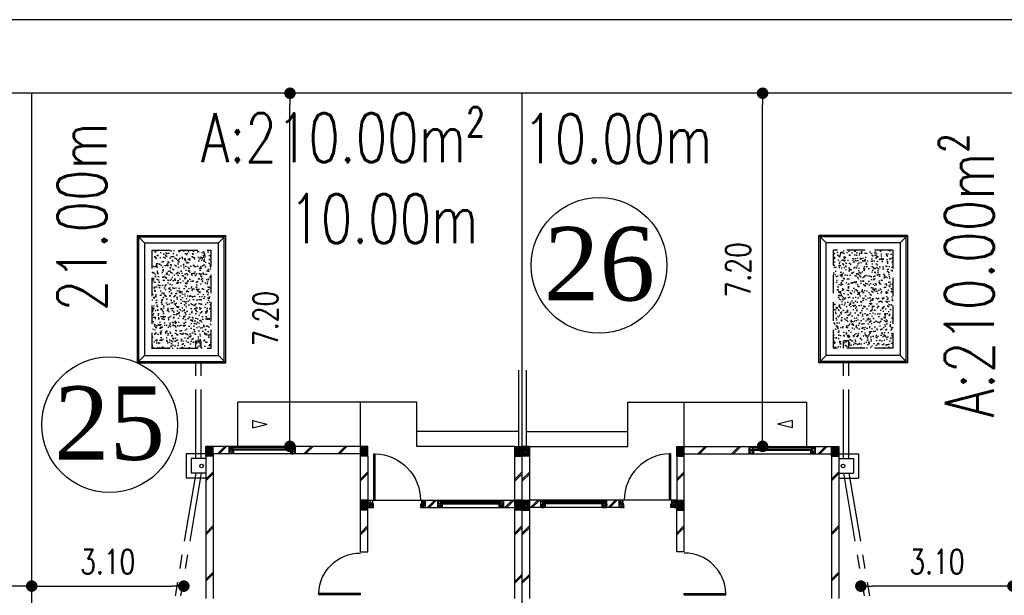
# Model space of a CAD drawing. Header units: millimetres. Extents: x 301 to 1479, y 491 to 1341.
# Tile 74 of 256: x 370 to 390, y 611 to 622. Entities that reach past the tile are written whole.
import ezdxf
from ezdxf.enums import TextEntityAlignment as Align

# ---------------------------------------------------------------- set-up
doc = ezdxf.new("R2010")
doc.units = ezdxf.units.MM
doc.header["$LTSCALE"] = 1.5
doc.header["$MEASUREMENT"] = 0
doc.linetypes.add('HIDDEN', pattern=[0.375, 0.25, -0.125])
doc.linetypes.add('PHANTOM2', pattern=[1.25, 0.625, -0.125, 0.125, -0.125, 0.125, -0.125])
for name, color, linetype in [('AP&SA', 254, 'HIDDEN'), ('Blk', 7, 'Continuous'), ('Block', 46, 'Continuous'), ('boundary', 3, 'Continuous'), ('Boundary Wall', 64, 'Continuous'), ('BWCN', 4, 'Continuous'), ('DIM', 6, 'Continuous'), ('DOOR', 3, 'Continuous'), ('Ele', 8, 'Continuous'), ('HATCH', 7, 'Continuous'), ('Hatch Aggregate', 252, 'Continuous'), ('Hatch Col. C1 GF Ext.', 84, 'Continuous'), ('Hatch Col. C3 GF', 10, 'Continuous'), ('Hatch Stub Col', 251, 'Continuous'), ('Kerb', 251, 'Continuous'), ('Paving Block', 251, 'Continuous'), ('PVC Pipe 110', 69, 'Continuous'), ('PVC RWP 75', 77, 'Continuous'), ('ROAD', 8, 'Continuous'), ('TEXT', 7, 'Continuous'), ('TXTAREA', 10, 'Continuous'), ('WINDOW', 1, 'Continuous')]:
    doc.layers.add(name, color=color, linetype=linetype)
doc.styles.add('RS1', font='romans.shx', dxfattribs={"width": 0.75, "height": 0.5})
doc.styles.add('RS2', font='romans.shx', dxfattribs={"width": 0.75, "height": 1})
doc.styles.add('times', font='times.ttf')
doc.dimstyles.new('Souillac5', dxfattribs={"dimscale": 0.5, "dimtxt": 0.5, "dimasz": 0.47, "dimexe": 0, "dimexo": 1, "dimgap": 0.5, "dimtad": 1, "dimzin": 0, "dimdsep": 46, "dimtxsty": 'RS1', "dimblk": 'DOT', "dimcen": 3, "dimse1": 1, "dimse2": 1, "dimclrd": 6, "dimclre": 6, "dimclrt": 7, "dimaunit": 1, "dimadec": 0, "dimazin": 0, "dimtfac": 1, "dimtofl": 0, "dimtmove": 1, "dimatfit": 3, "dimfxl": 1, "dimtolj": 1, "dimtzin": 0, "dimlwe": -1, "dimarcsym": 0})
pattern_1 = [(50, (383.16928, 127.90737), (0.071726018, -0.0062752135), [0.0075, -0.0825]), (355, (383.16928, 127.90737), (-0.013875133, 0.075219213), [0.006, -0.066]), (100.451444, (383.175255, 127.90685), (0.057850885, 0.068943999), [0.006374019, -0.070114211]), (46.1842, (383.16928, 127.92737), (0.106724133, -0.016551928), [0.01125, -0.12375]), (96.635635, (383.17817, 127.92599), (0.093466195, 0.09741186), [0.009561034, -0.105171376]), (351.184164, (383.16928, 127.92737), (0.093466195, 0.09741186), [0.009, -0.099]), (21, (383.17928, 127.92237), (0.059690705, -0.040261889), [0.0075, -0.0825]), (326, (383.17928, 127.92237), (0.024331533, 0.072515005), [0.006, -0.066]), (71.451445, (383.18425, 127.91902), (0.084022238, 0.032253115), [0.006374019, -0.070114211]), (37.5, (383.169278, 127.907373), (0.0012159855, 0.0332893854), [0, -0.0652, 0, -0.067, 0, -0.06625]), (7.5, (383.169278, 127.907373), (0.0263069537, 0.0394411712), [0, -0.0382, 0, -0.0637, 0, -0.02525]), (327.5, (383.146978, 127.907373), (0.0533822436, -0.0022554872), [0, -0.025, 0, -0.078, 0, -0.1035]), (317.5, (383.136978, 127.907373), (0.058318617, 0.010010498), [0, -0.0325, 0, -0.0518, 0, -0.0735])]
pattern_2 = [(50, (379.51048, 127.95737), (0.071726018, -0.0062752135), [0.0075, -0.0825]), (355, (379.51048, 127.95737), (-0.013875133, 0.075219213), [0.006, -0.066]), (100.451444, (379.51646, 127.95685), (0.057850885, 0.068943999), [0.006374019, -0.070114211]), (46.1842, (379.51048, 127.97737), (0.106724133, -0.016551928), [0.01125, -0.12375]), (96.635635, (379.51938, 127.97599), (0.093466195, 0.09741186), [0.009561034, -0.105171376]), (351.184164, (379.51048, 127.97737), (0.093466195, 0.09741186), [0.009, -0.099]), (21, (379.52048, 127.97237), (0.059690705, -0.040261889), [0.0075, -0.0825]), (326, (379.52048, 127.97237), (0.024331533, 0.072515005), [0.006, -0.066]), (71.451445, (379.525456, 127.96902), (0.084022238, 0.032253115), [0.006374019, -0.070114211]), (37.5, (379.510482, 127.957373), (0.0012159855, 0.0332893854), [0, -0.0652, 0, -0.067, 0, -0.06625]), (7.5, (379.510482, 127.957373), (0.0263069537, 0.0394411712), [0, -0.0382, 0, -0.0637, 0, -0.02525]), (327.5, (379.488182, 127.957373), (0.0533822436, -0.0022554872), [0, -0.025, 0, -0.078, 0, -0.1035]), (317.5, (379.47818, 127.957373), (0.058318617, 0.010010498), [0, -0.0325, 0, -0.0518, 0, -0.0735])]
pattern_3 = [(50, (388.26804, 127.90737), (0.071726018, -0.0062752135), [0.0075, -0.0825]), (355, (388.26804, 127.90737), (-0.013875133, 0.075219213), [0.006, -0.066]), (100.451444, (388.27402, 127.90685), (0.057850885, 0.068943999), [0.006374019, -0.070114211]), (46.1842, (388.26804, 127.92737), (0.106724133, -0.016551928), [0.01125, -0.12375]), (96.635635, (388.27693, 127.92599), (0.093466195, 0.09741186), [0.009561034, -0.105171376]), (351.184164, (388.26804, 127.92737), (0.093466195, 0.09741186), [0.009, -0.099]), (21, (388.27804, 127.92237), (0.059690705, -0.040261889), [0.0075, -0.0825]), (326, (388.27804, 127.92237), (0.024331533, 0.072515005), [0.006, -0.066]), (71.451445, (388.283015, 127.91902), (0.084022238, 0.032253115), [0.006374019, -0.070114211]), (37.5, (388.26804, 127.907373), (0.0012159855, 0.0332893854), [0, -0.0652, 0, -0.067, 0, -0.06625]), (7.5, (388.26804, 127.907373), (0.0263069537, 0.0394411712), [0, -0.0382, 0, -0.0637, 0, -0.02525]), (327.5, (388.24574, 127.907373), (0.0533822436, -0.0022554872), [0, -0.025, 0, -0.078, 0, -0.1035]), (317.5, (388.23574, 127.907373), (0.058318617, 0.010010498), [0, -0.0325, 0, -0.0518, 0, -0.0735])]
pattern_4 = [(50, (388.36804, 127.95737), (0.071726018, -0.0062752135), [0.0075, -0.0825]), (355, (388.36804, 127.95737), (-0.013875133, 0.075219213), [0.006, -0.066]), (100.451444, (388.37402, 127.95685), (0.057850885, 0.068943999), [0.006374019, -0.070114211]), (46.1842, (388.36804, 127.97737), (0.106724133, -0.016551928), [0.01125, -0.12375]), (96.635635, (388.37693, 127.97599), (0.093466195, 0.09741186), [0.009561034, -0.105171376]), (351.184164, (388.36804, 127.97737), (0.093466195, 0.09741186), [0.009, -0.099]), (21, (388.37804, 127.97237), (0.059690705, -0.040261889), [0.0075, -0.0825]), (326, (388.37804, 127.97237), (0.024331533, 0.072515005), [0.006, -0.066]), (71.451445, (388.383015, 127.96902), (0.084022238, 0.032253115), [0.006374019, -0.070114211]), (37.5, (388.36804, 127.957373), (0.0012159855, 0.0332893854), [0, -0.0652, 0, -0.067, 0, -0.06625]), (7.5, (388.36804, 127.957373), (0.0263069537, 0.0394411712), [0, -0.0382, 0, -0.0637, 0, -0.02525]), (327.5, (388.34574, 127.957373), (0.0533822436, -0.0022554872), [0, -0.025, 0, -0.078, 0, -0.1035]), (317.5, (388.33574, 127.957373), (0.058318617, 0.010010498), [0, -0.0325, 0, -0.0518, 0, -0.0735])]
pattern_5 = [(140, (33568.45174, -774197.05092), (0.018825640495, 0.21517805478), [0.0225, -0.2475]), (85, (33568.45174, -774197.05092), (-0.22565764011, -0.041625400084), [0.018, -0.198]), (190.45144446, (33568.45331, -774197.033), (-0.20683199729, 0.17355265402), [0.0191220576, -0.2103426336]), (136.1842, (33568.39174, -774197.05092), (0.04965578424, 0.3201723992), [0.03375, -0.37125]), (186.63563549, (33568.39588, -774197.02424), (-0.29223558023, 0.2803985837), [0.0286831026, -0.315514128]), (81.18416399, (33568.39174, -774197.05092), (-0.29223558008, 0.28039858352), [0.027, -0.2970000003]), (111, (33568.40674, -774197.02092), (0.1207856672, 0.179072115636), [0.0225, -0.2475]), (56, (33568.40674, -774197.02092), (-0.217545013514, 0.072994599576), [0.018, -0.198]), (161.45144474, (33568.4168, -774197.006), (-0.09675934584, 0.25206671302), [0.019122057, -0.2103426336]), (127.5, (33568.45174, -774197.05092), (-0.0998681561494, 0.003647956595), [0, -0.1956, 0, -0.201, 0, -0.19875]), (97.5, (33568.45174, -774197.05092), (-0.118323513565, 0.078920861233), [0, -0.1146, 0, -0.1911, 0, -0.07575]), (57.5, (33568.45174, -774197.11782), (0.00676646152, 0.160146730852), [0, -0.075, 0, -0.234, 0, -0.3105]), (47.5, (33568.45174, -774197.14782), (-0.0300314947, 0.174955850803), [0, -0.0975, 0, -0.1554, 0, -0.2205])]

# ---------------------------------------------------------------- blocks, each defined once
blk = doc.blocks.new('Dr1000')
at = {"layer": 'DOOR'}
for p, q in [((-50, 0), (-50, 950)), ((-25, 950), (-50, 950)), ((-25, 0), (-25, 950)), ((-25, 0), (-50, 0))]:
    blk.add_line(p, q, dxfattribs=at)
blk.add_arc((-24, 0), 951, 91.542, 179.9858, dxfattribs=at)
blk = doc.blocks.new('Dr900')
at = {"layer": 'DOOR'}
for p, q in [((-50, 0), (-50, 850)), ((-25, 850), (-50, 850)), ((-25, 0), (-25, 850)), ((-25, 0), (-50, 0))]:
    blk.add_line(p, q, dxfattribs=at)
blk.add_arc((-24, 0), 851, 91.728, 179.9822, dxfattribs=at)
blk = doc.blocks.new('SSSU-D2')
at = {"layer": 'HATCH'}
h = blk.add_hatch(dxfattribs=at)
h.set_pattern_fill('ANSI31', color=256, scale=0.175, angle=630)
h.set_pattern_definition([(315, (-162.234888, -4.168587), (0.0154679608, 0.0154679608), [])])
h.paths.add_polyline_path([(-3.15, 0), (-3.3, 0), (-3.3, -0.2), (-3.15, -0.2)])
h = blk.add_hatch(dxfattribs=at)
h.set_pattern_fill('ANSI31', color=256, scale=0.175, angle=630)
h.set_pattern_definition([(315, (-165.384888, -4.168587), (0.0154679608, 0.0154679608), [])])
h.paths.add_polyline_path([(0, 0), (-0.15, 0), (-0.15, -0.2), (0, -0.2)])
h = blk.add_hatch(dxfattribs=at)
h.set_pattern_fill('ANSI31', color=256, scale=0.175, angle=630)
h.set_pattern_definition([(315, (-170.48365, -4.168587), (0.0154679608, 0.0154679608), [])])
h.paths.add_polyline_path([(-12.9, 0), (-12.75, 0), (-12.75, -0.2), (-12.9, -0.2)])
h = blk.add_hatch(dxfattribs=at)
h.set_pattern_fill('ANSI31', color=256, scale=0.175, angle=630)
h.set_pattern_definition([(315, (-167.33365, -4.168587), (0.0154679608, 0.0154679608), [])])
h.paths.add_polyline_path([(-9.75, 0), (-9.6, 0), (-9.6, -0.2), (-9.75, -0.2)])
h = blk.add_hatch(dxfattribs=at)
h.set_pattern_fill('ANSI31', color=256, scale=0.175, angle=630)
h.set_pattern_definition([(315, (-167.33365, -3.068587), (0.0154679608, 0.0154679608), [])])
h.paths.add_polyline_path([(-9.75, -1.1), (-9.6, -1.1), (-9.6, -1.3), (-9.75, -1.3)])
h = blk.add_hatch(dxfattribs=at)
h.set_pattern_fill('ANSI31', color=256, scale=0.175, angle=630)
h.set_pattern_definition([(315, (-162.234888, -3.068587), (0.0154679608, 0.0154679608), [])])
h.paths.add_polyline_path([(-3.15, -1.1), (-3.3, -1.1), (-3.3, -1.3), (-3.15, -1.3)])
at = {"layer": 'Hatch Aggregate'}
h = blk.add_hatch(dxfattribs=at)
h.set_pattern_fill('AR-CONC', color=256, scale=0.03, angle=90)
h.set_pattern_definition(pattern_5)
h.paths.add_polyline_path([(-12.795, 2), (-14, 2), (-14, 4), (-12.795, 4)])
h = blk.add_hatch(dxfattribs=at)
h.set_pattern_fill('AR-CONC', color=256, scale=0.03, angle=90)
h.set_pattern_definition(pattern_5)
h.paths.add_polyline_path([(-0.105, 2), (1.1, 2), (1.1, 4), (-0.105, 4)])
at = {"layer": 'Hatch Col. C1 GF Ext.'}
h = blk.add_hatch(dxfattribs=at)
h.set_pattern_fill('ANSI31', color=256, scale=0.175, angle=-90)
h.set_pattern_definition([(315, (404.325723, 122.722963), (0.0154679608, 0.0154679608), [])])
h.paths.add_polyline_path([(-6.6, 0), (-6.45, 0), (-6.45, -0.2), (-6.6, -0.2)])
h = blk.add_hatch(dxfattribs=at)
h.set_pattern_fill('ANSI31', color=256, scale=0.175, angle=-90)
h.set_pattern_definition([(315, (409.424486, 122.722963), (0.0154679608, 0.0154679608), [])])
h.paths.add_polyline_path([(-6.3, 0), (-6.45, 0), (-6.45, -0.2), (-6.3, -0.2)])
at = {"layer": 'Hatch Col. C3 GF'}
h = blk.add_hatch(dxfattribs=at)
h.set_pattern_fill('ANSI31', color=256, scale=0.175, angle=-90)
h.set_pattern_definition([(315, (404.325723, 122.772963), (0.0154679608, 0.0154679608), [])])
h.paths.add_polyline_path([(-6.6, -1.1), (-6.45, -1.1), (-6.45, -1.3), (-6.6, -1.3)])
h = blk.add_hatch(dxfattribs=at)
h.set_pattern_fill('ANSI31', color=256, scale=0.175, angle=-90)
h.set_pattern_definition([(315, (409.424486, 122.772963), (0.0154679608, 0.0154679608), [])])
h.paths.add_polyline_path([(-6.3, -1.1), (-6.45, -1.1), (-6.45, -1.3), (-6.3, -1.3)])
at = {"layer": 'Hatch Stub Col', "linetype": 'ByBlock'}
h = blk.add_hatch(dxfattribs=at)
h.set_pattern_fill('AR-CONC', color=256, scale=0.01, angle=720)
h.set_pattern_definition(pattern_3)
h.paths.add_polyline_path([(-1.825, -0.15), (-1.73, -0.15), (-1.73, -0.075), (-1.75, -0.075), (-1.75, 0), (-1.825, 0)])
h = blk.add_hatch(dxfattribs=at)
h.set_pattern_fill('AR-CONC', color=256, scale=0.01, angle=720)
h.set_pattern_definition(pattern_3)
h.paths.add_polyline_path([(-0.57, -0.15), (-0.475, -0.15), (-0.475, 0), (-0.55, 0), (-0.55, -0.075), (-0.57, -0.075)])
h = blk.add_hatch(dxfattribs=at)
h.set_pattern_fill('AR-CONC', color=256, scale=0.01, angle=720)
h.set_pattern_definition(pattern_1)
h.paths.add_polyline_path([(-12.33, -0.15), (-12.425, -0.15), (-12.425, 0), (-12.35, 0), (-12.35, -0.075), (-12.33, -0.075)])
h = blk.add_hatch(dxfattribs=at)
h.set_pattern_fill('AR-CONC', color=256, scale=0.01, angle=720)
h.set_pattern_definition(pattern_1)
h.paths.add_polyline_path([(-11.075, -0.15), (-11.17, -0.15), (-11.17, -0.075), (-11.15, -0.075), (-11.15, 0), (-11.075, 0)])
h = blk.add_hatch(dxfattribs=at)
h.set_pattern_fill('AR-CONC', color=256, scale=0.01, angle=720)
h.set_pattern_definition([(50, (383.16928, 127.95737), (0.071726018, -0.0062752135), [0.0075, -0.0825]), (355, (383.16928, 127.95737), (-0.013875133, 0.075219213), [0.006, -0.066]), (100.451444, (383.175255, 127.95685), (0.057850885, 0.068943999), [0.006374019, -0.070114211]), (46.1842, (383.16928, 127.97737), (0.106724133, -0.016551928), [0.01125, -0.12375]), (96.635635, (383.17817, 127.97599), (0.093466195, 0.09741186), [0.009561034, -0.105171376]), (351.184164, (383.16928, 127.97737), (0.093466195, 0.09741186), [0.009, -0.099]), (21, (383.17928, 127.97237), (0.059690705, -0.040261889), [0.0075, -0.0825]), (326, (383.17928, 127.97237), (0.024331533, 0.072515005), [0.006, -0.066]), (71.451445, (383.18425, 127.96902), (0.084022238, 0.032253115), [0.006374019, -0.070114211]), (37.5, (383.169278, 127.957373), (0.0012159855, 0.0332893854), [0, -0.0652, 0, -0.067, 0, -0.06625]), (7.5, (383.169278, 127.957373), (0.0263069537, 0.0394411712), [0, -0.0382, 0, -0.0637, 0, -0.02525]), (327.5, (383.146978, 127.957373), (0.0533822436, -0.0022554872), [0, -0.025, 0, -0.078, 0, -0.1035]), (317.5, (383.136978, 127.957373), (0.058318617, 0.010010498), [0, -0.0325, 0, -0.0518, 0, -0.0735])])
h.paths.add_polyline_path([(-9.48, -1.25), (-9.6, -1.25), (-9.6, -1.1), (-9.5, -1.1), (-9.5, -1.175), (-9.48, -1.175)])
h = blk.add_hatch(dxfattribs=at)
h.set_pattern_fill('AR-CONC', color=256, scale=0.01, angle=720)
h.set_pattern_definition(pattern_2)
h.paths.add_polyline_path([(-8.425, -1.25), (-8.52, -1.25), (-8.52, -1.175), (-8.5, -1.175), (-8.5, -1.1), (-8.425, -1.1)])
h = blk.add_hatch(dxfattribs=at)
h.set_pattern_fill('AR-CONC', color=256, scale=0.01, angle=720)
h.set_pattern_definition(pattern_2)
h.paths.add_polyline_path([(-8.08, -1.25), (-8.175, -1.25), (-8.175, -1.1), (-8.1, -1.1), (-8.1, -1.175), (-8.08, -1.175)])
h = blk.add_hatch(dxfattribs=at)
h.set_pattern_fill('AR-CONC', color=256, scale=0.01, angle=720)
h.set_pattern_definition(pattern_2)
h.paths.add_polyline_path([(-6.825, -1.25), (-6.92, -1.25), (-6.92, -1.175), (-6.9, -1.175), (-6.9, -1.1), (-6.825, -1.1)])
h = blk.add_hatch(dxfattribs=at)
h.set_pattern_fill('AR-CONC', color=256, scale=0.01, angle=720)
h.set_pattern_definition(pattern_4)
h.paths.add_polyline_path([(-6.075, -1.25), (-5.98, -1.25), (-5.98, -1.175), (-6, -1.175), (-6, -1.1), (-6.075, -1.1)])
h = blk.add_hatch(dxfattribs=at)
h.set_pattern_fill('AR-CONC', color=256, scale=0.01, angle=720)
h.set_pattern_definition(pattern_4)
h.paths.add_polyline_path([(-4.82, -1.25), (-4.725, -1.25), (-4.725, -1.1), (-4.8, -1.1), (-4.8, -1.175), (-4.82, -1.175)])
h = blk.add_hatch(dxfattribs=at)
h.set_pattern_fill('AR-CONC', color=256, scale=0.01, angle=720)
h.set_pattern_definition(pattern_4)
h.paths.add_polyline_path([(-4.475, -1.25), (-4.38, -1.25), (-4.38, -1.175), (-4.4, -1.175), (-4.4, -1.1), (-4.475, -1.1)])
h = blk.add_hatch(dxfattribs=at)
h.set_pattern_fill('AR-CONC', color=256, scale=0.01, angle=720)
h.set_pattern_definition([(50, (388.26804, 127.95737), (0.071726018, -0.0062752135), [0.0075, -0.0825]), (355, (388.26804, 127.95737), (-0.013875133, 0.075219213), [0.006, -0.066]), (100.451444, (388.27402, 127.95685), (0.057850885, 0.068943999), [0.006374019, -0.070114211]), (46.1842, (388.26804, 127.97737), (0.106724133, -0.016551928), [0.01125, -0.12375]), (96.635635, (388.27693, 127.97599), (0.093466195, 0.09741186), [0.009561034, -0.105171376]), (351.184164, (388.26804, 127.97737), (0.093466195, 0.09741186), [0.009, -0.099]), (21, (388.27804, 127.97237), (0.059690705, -0.040261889), [0.0075, -0.0825]), (326, (388.27804, 127.97237), (0.024331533, 0.072515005), [0.006, -0.066]), (71.451445, (388.283015, 127.96902), (0.084022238, 0.032253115), [0.006374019, -0.070114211]), (37.5, (388.26804, 127.957373), (0.0012159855, 0.0332893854), [0, -0.0652, 0, -0.067, 0, -0.06625]), (7.5, (388.26804, 127.957373), (0.0263069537, 0.0394411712), [0, -0.0382, 0, -0.0637, 0, -0.02525]), (327.5, (388.24574, 127.957373), (0.0533822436, -0.0022554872), [0, -0.025, 0, -0.078, 0, -0.1035]), (317.5, (388.23574, 127.957373), (0.058318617, 0.010010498), [0, -0.0325, 0, -0.0518, 0, -0.0735])])
h.paths.add_polyline_path([(-3.42, -1.25), (-3.3, -1.25), (-3.3, -1.1), (-3.4, -1.1), (-3.4, -1.175), (-3.42, -1.175)])
at = {"layer": 'AP&SA', "linetype": 'HIDDEN'}
for p, q in [((-14, 4), (-14, 2)), ((-14, 4), (-12.795, 4)), ((-12.795, 2), (-12.795, 4)), ((-0.105, 2), (-0.105, 4)), ((1.1, 4), (-0.105, 4)), ((1.1, 4), (1.1, 2)), ((-14, 2), (-12.795, 2)), ((1.1, 2), (-0.105, 2))]:
    blk.add_line(p, q, dxfattribs=at)
at = {"layer": 'Block', "linetype": 'ByBlock'}
for p, q in [((-3.15, 0), (-1.825, 0)), ((-0.475, 0), (-0.15, 0)), ((0, 0), (0, -3.1)), ((-12.9, 0), (-12.9, -3.1)), ((-12.425, 0), (-12.75, 0)), ((-12.75, -0.15), (-12.75, -3.1)), ((-12.425, -0.15), (-12.75, -0.15)), ((-9.75, 0), (-11.075, 0)), ((-9.75, -0.15), (-11.075, -0.15)), ((-9.75, -1.1), (-9.75, -0.2)), ((-9.6, -0.2), (-9.6, -1.1)), ((-6.6, -1.1), (-6.6, -0.2)), ((-6.45, -1.1), (-6.45, -0.2)), ((-6.3, -1.1), (-6.3, -0.2)), ((-3.3, -0.2), (-3.3, -1.1)), ((-3.15, -0.15), (-1.825, -0.15)), ((-3.15, -1.1), (-3.15, -0.2)), ((-0.475, -0.15), (-0.15, -0.15)), ((-0.15, -0.15), (-0.15, -3.1)), ((-8.425, -1.1), (-8.175, -1.1)), ((-6.825, -1.1), (-6.6, -1.1)), ((-6.075, -1.1), (-6.3, -1.1)), ((-4.475, -1.1), (-4.725, -1.1)), ((-9.75, -2.15), (-9.75, -1.3)), ((-9.6, -2.15), (-9.6, -1.3)), ((-8.425, -1.25), (-8.175, -1.25)), ((-6.825, -1.25), (-6.6, -1.25)), ((-6.6, -3.1), (-6.6, -1.3)), ((-6.45, -3.1), (-6.45, -1.3)), ((-6.075, -1.25), (-6.3, -1.25)), ((-6.3, -3.1), (-6.3, -1.3)), ((-4.475, -1.25), (-4.725, -1.25)), ((-3.3, -2.15), (-3.3, -1.3)), ((-3.15, -2.15), (-3.15, -1.3)), ((-9.75, -2.15), (-9.6, -2.15)), ((-3.15, -2.15), (-3.3, -2.15))]:
    blk.add_line(p, q, dxfattribs=at)
at = {"layer": 'Boundary Wall', "linetype": 'ByBlock'}
for p, q in [((-6.525, 1.555), (-6.525, 0)), ((-6.375, 1.555), (-6.375, 0))]:
    blk.add_line(p, q, dxfattribs=at)
at = {"layer": 'BWCN'}
for p, q in [((-3.3, 0), (-3.15, 0)), ((-3.3, -0.2), (-3.3, 0)), ((-3.15, -0.2), (-3.15, 0)), ((-1.825, -0.15), (-1.825, 0)), ((-1.825, 0), (-1.75, 0)), ((-1.75, -0.075), (-1.75, 0)), ((-0.55, -0.075), (-0.55, 0)), ((-0.55, 0), (-0.475, 0)), ((-0.475, -0.15), (-0.475, 0)), ((-0.15, 0), (0, 0)), ((-0.15, -0.2), (-0.15, 0)), ((0, -0.2), (0, 0)), ((-12.75, 0), (-12.9, 0)), ((-12.9, -0.2), (-12.9, 0)), ((-12.75, -0.2), (-12.9, -0.2)), ((-12.75, -0.2), (-12.75, 0)), ((-12.425, -0.15), (-12.425, 0)), ((-12.35, 0), (-12.425, 0)), ((-12.33, -0.15), (-12.425, -0.15)), ((-12.35, -0.075), (-12.35, 0)), ((-12.33, -0.075), (-12.35, -0.075)), ((-12.33, -0.15), (-12.33, -0.075)), ((-11.17, -0.15), (-11.17, -0.075)), ((-11.17, -0.075), (-11.15, -0.075)), ((-11.075, -0.15), (-11.17, -0.15)), ((-11.15, -0.075), (-11.15, 0)), ((-11.075, 0), (-11.15, 0)), ((-11.075, -0.15), (-11.075, 0)), ((-9.6, 0), (-9.75, 0)), ((-9.75, -0.2), (-9.75, 0)), ((-9.6, -0.2), (-9.75, -0.2)), ((-9.6, -0.2), (-9.6, 0)), ((-6.6, -0.2), (-6.6, 0)), ((-6.6, 0), (-6.45, 0)), ((-6.6, -0.2), (-6.45, -0.2)), ((-6.45, -0.2), (-6.45, 0)), ((-6.45, -0.2), (-6.45, 0)), ((-6.3, 0), (-6.45, 0)), ((-6.3, -0.2), (-6.45, -0.2)), ((-6.3, -0.2), (-6.3, 0)), ((-3.3, -0.2), (-3.15, -0.2)), ((-1.825, -0.15), (-1.73, -0.15)), ((-1.73, -0.075), (-1.75, -0.075)), ((-1.73, -0.15), (-1.73, -0.075)), ((-0.57, -0.15), (-0.57, -0.075)), ((-0.57, -0.075), (-0.55, -0.075)), ((-0.57, -0.15), (-0.475, -0.15)), ((-0.15, -0.2), (0, -0.2)), ((-9.6, -1.1), (-9.75, -1.1)), ((-9.75, -1.3), (-9.75, -1.1)), ((-9.6, -1.3), (-9.6, -1.1)), ((-9.6, -1.1), (-9.5, -1.1)), ((-9.5, -1.175), (-9.5, -1.1)), ((-9.48, -1.175), (-9.5, -1.175)), ((-9.48, -1.25), (-9.48, -1.175)), ((-8.52, -1.25), (-8.52, -1.175)), ((-8.52, -1.175), (-8.5, -1.175)), ((-8.5, -1.1), (-8.425, -1.1)), ((-8.5, -1.175), (-8.5, -1.1)), ((-8.425, -1.25), (-8.425, -1.1)), ((-8.175, -1.25), (-8.175, -1.1)), ((-8.175, -1.1), (-8.1, -1.1)), ((-8.1, -1.175), (-8.1, -1.1)), ((-8.08, -1.175), (-8.1, -1.175)), ((-8.08, -1.25), (-8.08, -1.175)), ((-6.92, -1.25), (-6.92, -1.175)), ((-6.92, -1.175), (-6.9, -1.175)), ((-6.9, -1.175), (-6.9, -1.1)), ((-6.9, -1.1), (-6.825, -1.1)), ((-6.825, -1.25), (-6.825, -1.1)), ((-6.45, -1.1), (-6.6, -1.1)), ((-6.6, -1.3), (-6.6, -1.1)), ((-6.45, -1.3), (-6.45, -1.1)), ((-6.45, -1.1), (-6.3, -1.1)), ((-6.3, -1.3), (-6.3, -1.1)), ((-6.075, -1.25), (-6.075, -1.1)), ((-6, -1.1), (-6.075, -1.1)), ((-6, -1.175), (-6, -1.1)), ((-5.98, -1.175), (-6, -1.175)), ((-5.98, -1.25), (-5.98, -1.175)), ((-4.82, -1.25), (-4.82, -1.175)), ((-4.82, -1.175), (-4.8, -1.175)), ((-4.8, -1.175), (-4.8, -1.1)), ((-4.725, -1.1), (-4.8, -1.1)), ((-4.725, -1.25), (-4.725, -1.1)), ((-4.4, -1.1), (-4.475, -1.1)), ((-4.475, -1.25), (-4.475, -1.1)), ((-4.4, -1.175), (-4.4, -1.1)), ((-4.38, -1.175), (-4.4, -1.175)), ((-4.38, -1.25), (-4.38, -1.175)), ((-3.42, -1.25), (-3.42, -1.175)), ((-3.42, -1.175), (-3.4, -1.175)), ((-3.3, -1.1), (-3.4, -1.1)), ((-3.4, -1.175), (-3.4, -1.1)), ((-3.3, -1.1), (-3.15, -1.1)), ((-3.3, -1.3), (-3.3, -1.1)), ((-3.15, -1.3), (-3.15, -1.1)), ((-9.6, -1.3), (-9.75, -1.3)), ((-9.6, -1.25), (-9.48, -1.25)), ((-8.52, -1.25), (-8.425, -1.25)), ((-8.175, -1.25), (-8.08, -1.25)), ((-6.92, -1.25), (-6.825, -1.25)), ((-6.45, -1.3), (-6.6, -1.3)), ((-6.45, -1.3), (-6.3, -1.3)), ((-5.98, -1.25), (-6.075, -1.25)), ((-4.725, -1.25), (-4.82, -1.25)), ((-4.38, -1.25), (-4.475, -1.25)), ((-3.3, -1.25), (-3.42, -1.25)), ((-3.3, -1.3), (-3.15, -1.3))]:
    blk.add_line(p, q, dxfattribs=at)
at = {"layer": 'Ele'}
for p, q in [((-8.6, 0.9), (-12.25, 0.9)), ((-12.25, 0), (-12.25, 0.9)), ((-9.75, 0), (-9.75, 0.9)), ((-8.6, 0), (-8.6, 0.9)), ((-4.3, 0), (-4.3, 0.9)), ((-4.3, 0.9), (-0.65, 0.9)), ((-3.15, 0), (-3.15, 0.9)), ((-0.65, 0), (-0.65, 0.9)), ((-6.525, 0.3), (-8.6, 0.3)), ((-6.375, 0.3), (-4.3, 0.3)), ((-1.75, 0), (-0.55, 0)), ((-11.15, 0), (-12.35, 0)), ((-11.15, -0.01), (-12.35, -0.01)), ((-11.15, -0.07), (-12.35, -0.07)), ((-11.17, -0.075), (-12.33, -0.075)), ((-11.17, -0.15), (-12.33, -0.15)), ((-6.6, 0), (-8.6, 0)), ((-6.3, 0), (-4.3, 0)), ((-1.75, -0.01), (-0.55, -0.01)), ((-1.75, -0.07), (-0.55, -0.07)), ((-1.73, -0.075), (-0.57, -0.075)), ((-1.73, -0.15), (-0.57, -0.15)), ((-9.5, -1.1), (-8.5, -1.1)), ((-8.1, -1.1), (-6.9, -1.1)), ((-8.1, -1.11), (-6.9, -1.11)), ((-8.1, -1.17), (-6.9, -1.17)), ((-8.08, -1.175), (-6.92, -1.175)), ((-4.8, -1.1), (-6, -1.1)), ((-4.8, -1.11), (-6, -1.11)), ((-4.8, -1.17), (-6, -1.17)), ((-4.82, -1.175), (-5.98, -1.175)), ((-3.4, -1.1), (-4.4, -1.1)), ((-8.08, -1.25), (-6.92, -1.25)), ((-4.82, -1.25), (-5.98, -1.25))]:
    blk.add_line(p, q, dxfattribs=at)
at = {"layer": 'Ele', "linetype": 'ByBlock'}
for p, q in [((-11.948, 0.525), (-11.948, 0.375)), ((-0.952, 0.525), (-0.952, 0.375))]:
    blk.add_line(p, q, dxfattribs=at)
at = {"layer": 'HATCH'}
for p, q in [((-12.666, -0.15), (-12.516, 0)), ((-12.63, -0.15), (-12.48, 0)), ((-10.902, -0.15), (-10.752, 0)), ((-10.866, -0.15), (-10.716, 0)), ((-10.21, -0.15), (-10.06, 0)), ((-10.175, -0.15), (-10.025, 0)), ((-2.725, 0), (-2.875, -0.15)), ((-2.69, 0), (-2.84, -0.15)), ((-2.034, 0), (-2.184, -0.15)), ((-1.998, 0), (-2.148, -0.15)), ((-0.27, 0), (-0.42, -0.15)), ((-0.234, 0), (-0.384, -0.15)), ((-12.75, -0.517), (-12.9, -0.667)), ((-12.75, -0.552), (-12.9, -0.702)), ((-9.6, -0.517), (-9.75, -0.667)), ((-9.6, -0.552), (-9.75, -0.702)), ((-6.45, -0.522), (-6.6, -0.672)), ((-6.45, -0.558), (-6.6, -0.708)), ((-6.3, -0.522), (-6.45, -0.672)), ((-6.3, -0.558), (-6.45, -0.708)), ((-3.15, -0.517), (-3.3, -0.667)), ((-3.15, -0.552), (-3.3, -0.702)), ((0, -0.517), (-0.15, -0.667)), ((0, -0.552), (-0.15, -0.702)), ((-8.386, -1.25), (-8.236, -1.1)), ((-8.35, -1.25), (-8.2, -1.1)), ((-6.804, -1.25), (-6.654, -1.1)), ((-6.768, -1.25), (-6.618, -1.1)), ((-6.132, -1.1), (-6.282, -1.25)), ((-6.096, -1.1), (-6.246, -1.25)), ((-4.55, -1.1), (-4.7, -1.25)), ((-4.514, -1.1), (-4.664, -1.25)), ((-12.75, -1.617), (-12.9, -1.767)), ((-12.75, -1.653), (-12.9, -1.803)), ((-9.6, -1.617), (-9.75, -1.767)), ((-9.6, -1.653), (-9.75, -1.803)), ((-6.45, -1.617), (-6.6, -1.767)), ((-6.45, -1.653), (-6.6, -1.803)), ((-6.3, -1.617), (-6.45, -1.767)), ((-6.3, -1.653), (-6.45, -1.803)), ((-3.15, -1.617), (-3.3, -1.767)), ((-3.15, -1.653), (-3.3, -1.803)), ((0, -1.617), (-0.15, -1.767)), ((0, -1.653), (-0.15, -1.803)), ((-12.75, -2.566), (-12.9, -2.716)), ((-12.75, -2.602), (-12.9, -2.752)), ((-6.45, -2.603), (-6.6, -2.753)), ((-6.3, -2.603), (-6.45, -2.753)), ((0, -2.566), (-0.15, -2.716)), ((0, -2.602), (-0.15, -2.752)), ((-6.45, -2.638), (-6.6, -2.788)), ((-6.3, -2.638), (-6.45, -2.788))]:
    blk.add_line(p, q, dxfattribs=at)
at = {"layer": 'Kerb'}
for p, q in [((-14.3, 4.3), (-14.3, 1.7)), ((-14.3, 4.3), (-12.495, 4.3)), ((-14.15, 4.15), (-14.3, 4.3)), ((-14.27, 4.27), (-14.27, 1.73)), ((-14.27, 4.27), (-12.525, 4.27)), ((-12.645, 4.15), (-12.495, 4.3)), ((-12.525, 1.73), (-12.525, 4.27)), ((-12.495, 1.7), (-12.495, 4.3)), ((-0.405, 1.7), (-0.405, 4.3)), ((1.4, 4.3), (-0.405, 4.3)), ((-0.255, 4.15), (-0.405, 4.3)), ((-0.375, 1.73), (-0.375, 4.27)), ((1.37, 4.27), (-0.375, 4.27)), ((1.25, 4.15), (1.4, 4.3)), ((1.37, 4.27), (1.37, 1.73)), ((1.4, 4.3), (1.4, 1.7)), ((-14.15, 4.15), (-14.15, 1.85)), ((-14.15, 4.15), (-12.645, 4.15)), ((-12.645, 1.85), (-12.645, 4.15)), ((-0.255, 1.85), (-0.255, 4.15)), ((1.25, 4.15), (-0.255, 4.15)), ((1.25, 4.15), (1.25, 1.85)), ((-14.15, 1.85), (-14.3, 1.7)), ((-14.15, 1.85), (-12.645, 1.85)), ((-12.645, 1.85), (-12.495, 1.7)), ((-0.255, 1.85), (-0.405, 1.7)), ((1.25, 1.85), (-0.255, 1.85)), ((1.25, 1.85), (1.4, 1.7)), ((-14.3, 1.7), (-12.495, 1.7)), ((-14.27, 1.73), (-12.525, 1.73)), ((1.4, 1.7), (-0.405, 1.7)), ((1.37, 1.73), (-0.375, 1.73)), ((-13.3, -0.15), (-13.3, -0.65)), ((-12.9, -0.15), (-13.3, -0.15)), ((0, -0.15), (0.4, -0.15)), ((0.4, -0.15), (0.4, -0.65)), ((-13.2, -0.25), (-13.2, -0.55)), ((-12.9, -0.25), (-13.2, -0.25)), ((0, -0.25), (0.3, -0.25)), ((0.3, -0.25), (0.3, -0.55)), ((-12.9, -0.55), (-13.2, -0.55)), ((0, -0.55), (0.3, -0.55)), ((-12.9, -0.65), (-13.3, -0.65)), ((0, -0.65), (0.4, -0.65))]:
    blk.add_line(p, q, dxfattribs=at)
at = {"layer": 'Paving Block', "linetype": 'ByBlock'}
for p, q in [((-11.948, 0.525), (-11.648, 0.45)), ((-11.948, 0.375), (-11.648, 0.45)), ((-0.952, 0.525), (-1.252, 0.45)), ((-0.952, 0.375), (-1.252, 0.45))]:
    blk.add_line(p, q, dxfattribs=at)
at = {"layer": 'PVC Pipe 110', "linetype": 'PHANTOM2', "ltscale": 2}
for p, q in [((-12.94, 3.963), (-12.913, 3.857)), ((0.04, 3.963), (0.013, 3.857))]:
    blk.add_line(p, q, dxfattribs=at)
at = {"layer": 'PVC Pipe 110', "linetype": 'PHANTOM2', "ltscale": 0.03}
for p, q in [((-13.105, 2.15), (-12.995, 2.15)), ((0.205, 2.15), (0.095, 2.15))]:
    blk.add_line(p, q, dxfattribs=at)
at = {"layer": 'PVC Pipe 110', "linetype": 'PHANTOM2', "ltscale": 1.5}
for p, q in [((-13.105, -0.25), (-13.105, 2.15)), ((-12.995, -0.25), (-12.995, 2.15)), ((0.095, -0.25), (0.095, 2.15)), ((0.205, -0.25), (0.205, 2.15)), ((-13.106, -0.55), (-13.806, -4.7)), ((-12.994, -0.55), (-13.694, -4.7)), ((0.094, -0.55), (0.794, -4.7)), ((0.206, -0.55), (0.906, -4.7))]:
    blk.add_line(p, q, dxfattribs=at)
at = {"layer": 'PVC RWP 75'}
for centre in [(-12.987, -0.4), (-12.987, -0.4), (0.087, -0.4), (0.087, -0.4), (0.087, -0.4)]:
    blk.add_circle(centre, 0.0375, dxfattribs=at)
at = {"layer": 'WINDOW'}
for p, q in [((-11.15, -0.025), (-12.35, -0.025)), ((-11.15, -0.055), (-12.35, -0.055)), ((-1.75, -0.025), (-0.55, -0.025)), ((-1.75, -0.055), (-0.55, -0.055)), ((-8.1, -1.125), (-6.9, -1.125)), ((-8.1, -1.155), (-6.9, -1.155)), ((-4.8, -1.125), (-6, -1.125)), ((-4.8, -1.155), (-6, -1.155))]:
    blk.add_line(p, q, dxfattribs=at)
at = {"layer": 'DOOR', "yscale": 0.001, "zscale": 0.001}
for p, xscale in [((-9.5, -1.1), -0.001), ((-3.4, -1.1), 0.001)]:
    blk.add_blockref('Dr1000', p, dxfattribs=dict(at, xscale=xscale))
for p, xscale, rotation in [((-9.75, -3.05), -0.001, 90), ((-3.15, -3.05), 0.001, 270)]:
    blk.add_blockref('Dr900', p, dxfattribs=dict(at, xscale=xscale, rotation=rotation))
blk = doc.blocks.new('_DOT')
at = {"color": 0, "linetype": 'ByBlock'}
blk.add_line((-0.5, 0), (-1, 0), dxfattribs=at)
at = {"color": 0, "linetype": 'ByBlock', "const_width": 0.5}
blk.add_lwpolyline([(-0.25, 0, 1), (0.25, 0, 1)], format="xyb", close=True, dxfattribs=at)
blk = doc.blocks.new('*D46')
at = {"layer": 'DEFPOINTS', "color": 0, "transparency": 16777216}
for p in [(366.788, 610.719), (366.788, 610.719), (369.888, 610.719)]:
    blk.add_point(p, dxfattribs=at)
at = {"layer": 'DIM', "color": 6, "lineweight": -2, "transparency": 16777216}
blk.add_line((369.653, 610.719), (367.023, 610.719), dxfattribs=at)
at = {"layer": 'DIM', "color": 6, "lineweight": -2, "transparency": 16777216, "xscale": 0.235, "yscale": 0.235, "zscale": 0.235, "rotation": 180}
blk.add_blockref('_DOT', (366.788, 610.719), dxfattribs=at)
at = {"layer": 'DIM', "color": 6, "lineweight": -2, "transparency": 16777216, "xscale": 0.235, "yscale": 0.235, "zscale": 0.235}
blk.add_blockref('_DOT', (369.888, 610.719), dxfattribs=at)
at = {"layer": 'DIM', "color": 7, "transparency": 16777216, "insert": (368.338, 611.219), "char_height": 0.5, "attachment_point": 5, "style": 'RS1'}
blk.add_mtext('\\A1;3.10', dxfattribs=at)
blk = doc.blocks.new('*D47')
at = {"layer": 'DEFPOINTS', "color": 0, "transparency": 16777216}
for p in [(375.011, 620.769), (375.152, 620.769), (375.011, 613.569)]:
    blk.add_point(p, dxfattribs=at)
at = {"layer": 'DIM', "color": 6, "lineweight": -2, "transparency": 16777216}
blk.add_line((375.152, 613.804), (375.152, 620.534), dxfattribs=at)
at = {"layer": 'DIM', "color": 6, "lineweight": -2, "transparency": 16777216, "xscale": 0.235, "yscale": 0.235, "zscale": 0.235}
for p, rotation in [((375.152, 620.769), 90), ((375.152, 613.569), 270)]:
    blk.add_blockref('_DOT', p, dxfattribs=dict(at, rotation=rotation))
at = {"layer": 'DIM', "color": 7, "transparency": 16777216, "insert": (374.652, 616.177), "char_height": 0.5, "attachment_point": 5, "rotation": 90, "style": 'RS1'}
blk.add_mtext('\\A1;7.20', dxfattribs=at)
blk = doc.blocks.new('*D52')
at = {"layer": 'DEFPOINTS', "color": 0, "transparency": 16777216}
for p in [(369.888, 610.719), (372.988, 610.719), (372.988, 610.719)]:
    blk.add_point(p, dxfattribs=at)
at = {"layer": 'DIM', "color": 6, "lineweight": -2, "transparency": 16777216}
blk.add_line((370.123, 610.719), (372.753, 610.719), dxfattribs=at)
at = {"layer": 'DIM', "color": 6, "lineweight": -2, "transparency": 16777216, "xscale": 0.235, "yscale": 0.235, "zscale": 0.235, "rotation": 180}
blk.add_blockref('_DOT', (369.888, 610.719), dxfattribs=at)
at = {"layer": 'DIM', "color": 6, "lineweight": -2, "transparency": 16777216, "xscale": 0.235, "yscale": 0.235, "zscale": 0.235}
blk.add_blockref('_DOT', (372.988, 610.719), dxfattribs=at)
at = {"layer": 'DIM', "color": 7, "transparency": 16777216, "insert": (371.438, 611.219), "char_height": 0.5, "attachment_point": 5, "style": 'RS1'}
blk.add_mtext('\\A1;3.10', dxfattribs=at)
blk = doc.blocks.new('*D49')
at = {"layer": 'DEFPOINTS', "color": 0, "transparency": 16777216}
for p in [(384.785, 620.769), (384.925, 620.769), (384.925, 613.569)]:
    blk.add_point(p, dxfattribs=at)
at = {"layer": 'DIM', "color": 6, "lineweight": -2, "transparency": 16777216}
blk.add_line((384.785, 613.804), (384.785, 620.534), dxfattribs=at)
at = {"layer": 'DIM', "color": 6, "lineweight": -2, "transparency": 16777216, "xscale": 0.235, "yscale": 0.235, "zscale": 0.235}
for p, rotation in [((384.785, 620.769), 90), ((384.785, 613.569), 270)]:
    blk.add_blockref('_DOT', p, dxfattribs=dict(at, rotation=rotation))
at = {"layer": 'DIM', "color": 7, "transparency": 16777216, "insert": (384.285, 617.169), "char_height": 0.5, "attachment_point": 5, "rotation": 90, "style": 'RS1'}
blk.add_mtext('\\A1;7.20', dxfattribs=at)
blk = doc.blocks.new('*D51')
at = {"layer": 'DEFPOINTS', "color": 0, "transparency": 16777216}
for p in [(386.788, 610.719), (386.788, 610.719), (389.888, 610.719)]:
    blk.add_point(p, dxfattribs=at)
at = {"layer": 'DIM', "color": 6, "lineweight": -2, "transparency": 16777216}
blk.add_line((389.653, 610.719), (387.023, 610.719), dxfattribs=at)
at = {"layer": 'DIM', "color": 6, "lineweight": -2, "transparency": 16777216, "xscale": 0.235, "yscale": 0.235, "zscale": 0.235, "rotation": 180}
blk.add_blockref('_DOT', (386.788, 610.719), dxfattribs=at)
at = {"layer": 'DIM', "color": 6, "lineweight": -2, "transparency": 16777216, "xscale": 0.235, "yscale": 0.235, "zscale": 0.235}
blk.add_blockref('_DOT', (389.888, 610.719), dxfattribs=at)
at = {"layer": 'DIM', "color": 7, "transparency": 16777216, "insert": (388.338, 611.219), "char_height": 0.5, "attachment_point": 5, "style": 'RS1'}
blk.add_mtext('\\A1;3.10', dxfattribs=at)

msp = doc.modelspace()

# ---------------------------------------------------------------- linework, layer by layer
at = {"layer": 'boundary'}
for p, q in [((369.8876, 578.769), (369.8876, 620.769)), ((369.8876, 578.769), (369.8876, 620.769)), ((379.8876, 578.769), (379.8876, 620.769))]:
    msp.add_line(p, q, dxfattribs=at)
at = {"layer": 'ROAD'}
for p, q in [((489.4676, 622.269), (334.0571, 622.269)), ((489.4676, 620.769), (333.7664, 620.769))]:
    msp.add_line(p, q, dxfattribs=at)
at = {"layer": 'TXTAREA'}
for centre in [(381.4528, 617.2595), (371.4748, 614.0111)]:
    msp.add_circle(centre, 1.3831, dxfattribs=at)

# ---------------------------------------------------------------- block references
at = {"layer": 'Blk'}
msp.add_blockref('SSSU-D2', (386.3376, 613.569), dxfattribs=at)

# ---------------------------------------------------------------- texts
at = {"layer": 'TEXT', "style": 'RS2', "width": 0.75}
for s, rotation, p in [('A:210.00m²', 0.01044, (373.34, 619.362)), ('10.00m', 0.01044, (379.9056, 619.3442)), ('21.00m', 89.94887, (371.4116, 616.321)), ('A:210.00m²', 89.98956, (389.4971, 614.1612)), ('10.00m', 0.01044, (375.137, 617.7123))]:
    msp.add_text(s, height=1, rotation=rotation, dxfattribs=at).set_placement(p)
at = {"layer": 'TXTAREA', "style": 'times'}
for s, p in [('26', (381.4603, 617.293)), ('25', (371.4748, 614.0446))]:
    msp.add_text(s, height=1.5, dxfattribs=at).set_placement(p, align=Align.MIDDLE_CENTER)

# ---------------------------------------------------------------- dimensions: what is measured, and where the dimension line sits
at = {"layer": 'DIM'}
dim = msp.add_linear_dim(base=(375.1516, 620.769), p1=(375.0114, 613.569), p2=(375.0114, 620.769), angle=90, dimstyle='Souillac5', override={"dimtmove": 2}, dxfattribs=at)
dim.commit()
dim.dimension.update_dxf_attribs({"geometry": '*D47', "text_midpoint": (374.6516, 616.1765), "dimtype": 160})
for base, p1, p2, angle, picture, middle in [((384.7851, 620.769), (384.9253, 613.569), (384.9253, 620.769), 90, '*D49', (384.2851, 617.169)), ((366.7876, 610.719), (369.8876, 610.719), (366.7876, 610.719), 180, '*D46', (368.3376, 611.219)), ((386.7876, 610.719), (389.8876, 610.719), (386.7876, 610.719), 180, '*D51', (388.3376, 611.219))]:
    dim = msp.add_linear_dim(base=base, p1=p1, p2=p2, angle=angle, dimstyle='Souillac5', dxfattribs=at)
    dim.commit()
    dim.dimension.update_dxf_attribs({"geometry": picture, "text_midpoint": middle})
dim = msp.add_linear_dim(base=(372.9876, 610.719), p1=(369.8876, 610.719), p2=(372.9876, 610.719), dimstyle='Souillac5', dxfattribs=at)
dim.commit()
dim.dimension.update_dxf_attribs({"geometry": '*D52', "text_midpoint": (371.4376, 611.219)})

doc.saveas('drawing.dxf')
